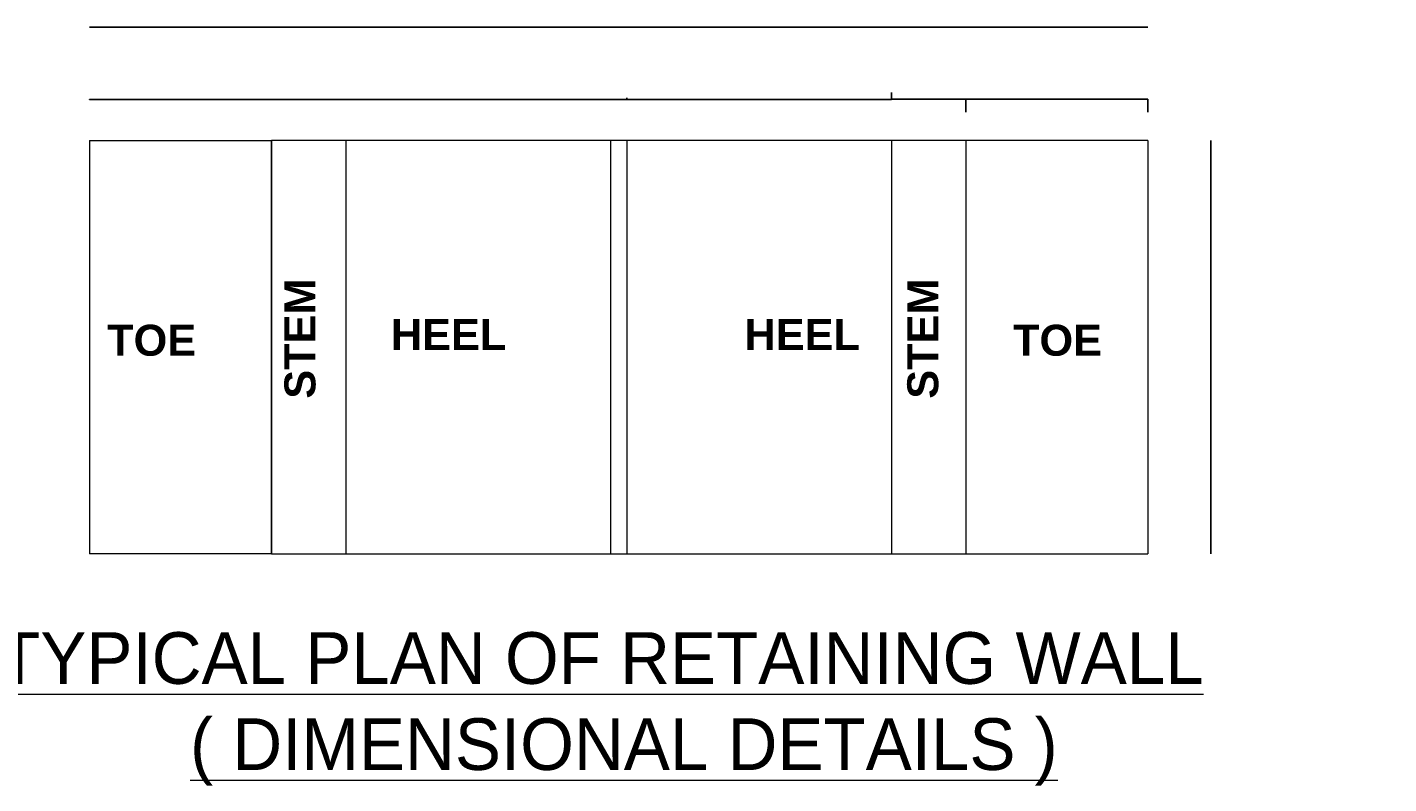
# Model space of a CAD drawing. Header units: millimetres. Extents: x -20950785 to 389010297, y -11535949 to 14056629.
# Tile 215 of 256: x 11879803 to 11945682, y -968186 to -931569. Entities that reach past the tile are written whole.
import ezdxf

# ---------------------------------------------------------------- set-up
doc = ezdxf.new("R2010")
doc.units = ezdxf.units.MM
doc.header["$LTSCALE"] = 60
doc.header["$MEASUREMENT"] = 0
doc.layers.add('AAA', color=210, linetype='Continuous')
doc.layers.add('TEXT', color=7, linetype='Continuous')
doc.dimstyles.get("Standard").update_dxf_attribs({"dimtxt": 400, "dimasz": 215, "dimexe": 0.18, "dimexo": 0.0625, "dimgap": 0.09, "dimtad": 0, "dimtih": 1, "dimtoh": 1, "dimdec": 0, "dimzin": 4, "dimdsep": 46, "dimtxsty": 'Standard', "dimblk": 'OPEN90', "dimcen": 0, "dimadec": 0, "dimazin": 1, "dimtfac": 1, "dimtdec": 0, "dimtix": 1, "dimtofl": 0, "dimtmove": 0, "dimatfit": 3, "dimldrblk": 'OPEN30', "dimfxl": 1, "dimtolj": 1, "dimtzin": 0, "dimarcsym": 0})

# ---------------------------------------------------------------- blocks, each defined once
blk = doc.blocks.new('_Open90')
at = {"color": 0, "linetype": 'ByBlock', "lineweight": -2}
for p, q in [((0, 0), (-1, 0)), ((-0.5, 0.5), (0, 0)), ((0, 0), (-0.5, -0.5))]:
    blk.add_line(p, q, dxfattribs=at)
blk = doc.blocks.new('*D1371')
at = {"layer": 'Defpoints', "color": 0, "lineweight": 9, "ltscale": 2, "transparency": 16777216}
for p in [(11937067, -937049), (11937067, -937049), (11937067, -957049)]:
    blk.add_point(p, dxfattribs=at)
at = {"layer": 'TEXT', "color": 0, "lineweight": -2, "ltscale": 2, "transparency": 16777216}
for p, q in [((11937066, -937049), (11937066, -937049)), ((11937067, -937050), (11937067, -947043)), ((11937067, -957048), (11937067, -947056)), ((11937066, -957049), (11937066, -957049))]:
    blk.add_line(p, q, dxfattribs=at)
for p, rotation in [((11937067, -937049), 90), ((11937067, -957049), 270)]:
    blk.add_blockref('_Open90', p, dxfattribs=dict(at, rotation=rotation))
at = {"layer": 'TEXT', "color": 0, "lineweight": 5, "ltscale": 2, "transparency": 16777216, "insert": (11937067, -947049), "char_height": 1.7, "attachment_point": 5, "rotation": 270}
blk.add_mtext('\\A1;{\\H2.35294x;5000}', dxfattribs=at)
blk = doc.blocks.new('_Open30')
at = {"color": 0, "linetype": 'ByBlock', "lineweight": -2}
for p, q in [((-1, 0), (0, 0)), ((0, 0), (-1, 0)), ((0, 0), (-1, 0))]:
    blk.add_line(p, q, dxfattribs=at)
blk = doc.blocks.new('*D1372')
at = {"layer": 'Defpoints', "color": 0, "lineweight": 9, "ltscale": 2, "transparency": 16777216}
for p in [(11882817, -931571), (11882817, -931571), (11934017, -931571)]:
    blk.add_point(p, dxfattribs=at)
at = {"layer": 'TEXT', "color": 0, "lineweight": -2, "ltscale": 2, "transparency": 16777216}
for p, q in [((11882817, -931571), (11882817, -931571)), ((11882822, -931571), (11908411, -931571)), ((11934012, -931571), (11908423, -931571)), ((11934017, -931571), (11934017, -931571))]:
    blk.add_line(p, q, dxfattribs=at)
at = {"layer": 'TEXT', "color": 0, "lineweight": -2, "ltscale": 2, "transparency": 16777216, "xscale": 5, "yscale": 5, "zscale": 5, "rotation": 180}
blk.add_blockref('_Open90', (11882817, -931571), dxfattribs=at)
at = {"layer": 'TEXT', "color": 0, "lineweight": -2, "ltscale": 2, "transparency": 16777216, "xscale": 5, "yscale": 5, "zscale": 5}
blk.add_blockref('_Open90', (11934017, -931571), dxfattribs=at)
at = {"layer": 'TEXT', "color": 0, "lineweight": 5, "ltscale": 2, "transparency": 16777216, "insert": (11908417, -931571), "char_height": 1.7, "attachment_point": 5}
blk.add_mtext('\\A1;{\\H1.8x;12800}', dxfattribs=at)
blk = doc.blocks.new('*D1374')
at = {"layer": 'Defpoints', "color": 0, "lineweight": 9, "ltscale": 2, "transparency": 16777216}
for p in [(11925217, -935054), (11925217, -935676), (11934017, -935676)]:
    blk.add_point(p, dxfattribs=at)
at = {"layer": 'TEXT', "color": 0, "lineweight": -2, "ltscale": 2, "transparency": 16777216}
for p, q in [((11925217, -935675), (11925217, -935054)), ((11925218, -935054), (11929612, -935054)), ((11934016, -935054), (11929622, -935054)), ((11934017, -935675), (11934017, -935054))]:
    blk.add_line(p, q, dxfattribs=at)
at = {"layer": 'TEXT', "color": 0, "lineweight": -2, "ltscale": 2, "transparency": 16777216, "rotation": 180}
blk.add_blockref('_Open90', (11925217, -935054), dxfattribs=at)
at = {"layer": 'TEXT', "color": 0, "lineweight": -2, "ltscale": 2, "transparency": 16777216}
blk.add_blockref('_Open90', (11934017, -935054), dxfattribs=at)
at = {"layer": 'TEXT', "color": 0, "lineweight": 5, "ltscale": 2, "transparency": 16777216, "insert": (11929617, -935054), "char_height": 1.7, "attachment_point": 5}
blk.add_mtext('\\A1;{\\H1.76471x;2200}', dxfattribs=at)
blk = doc.blocks.new('*D1375')
at = {"layer": 'Defpoints', "color": 0, "lineweight": 9, "ltscale": 2, "transparency": 16777216}
for p in [(11921617, -935054), (11921617, -935054), (11925217, -935054)]:
    blk.add_point(p, dxfattribs=at)
at = {"layer": 'TEXT', "color": 0, "lineweight": -2, "ltscale": 2, "transparency": 16777216}
for p, q in [((11921617, -935054), (11921617, -935054)), ((11921618, -935054), (11923413, -935054)), ((11925216, -935054), (11923420, -935054)), ((11925217, -935054), (11925217, -935054))]:
    blk.add_line(p, q, dxfattribs=at)
at = {"layer": 'TEXT', "color": 0, "lineweight": -2, "ltscale": 2, "transparency": 16777216, "rotation": 180}
blk.add_blockref('_Open90', (11921617, -935054), dxfattribs=at)
at = {"layer": 'TEXT', "color": 0, "lineweight": -2, "ltscale": 2, "transparency": 16777216}
blk.add_blockref('_Open90', (11925217, -935054), dxfattribs=at)
at = {"layer": 'TEXT', "color": 0, "lineweight": 5, "ltscale": 2, "transparency": 16777216, "insert": (11923417, -935054), "char_height": 1.7, "attachment_point": 5}
blk.add_mtext('\\A1;{\\H1.76471x;900}', dxfattribs=at)
blk = doc.blocks.new('*D1376')
at = {"layer": 'Defpoints', "color": 0, "lineweight": 9, "ltscale": 2, "transparency": 16777216}
for p in [(11921617, -934723), (11908817, -934979), (11908817, -935060)]:
    blk.add_point(p, dxfattribs=at)
at = {"layer": 'TEXT', "color": 0, "lineweight": -2, "ltscale": 2, "transparency": 16777216}
for p, q in [((11921617, -934723), (11921617, -935060)), ((11908817, -934979), (11908817, -935060)), ((11908818, -935060), (11915212, -935060)), ((11921616, -935060), (11915222, -935060))]:
    blk.add_line(p, q, dxfattribs=at)
at = {"layer": 'TEXT', "color": 0, "lineweight": -2, "ltscale": 2, "transparency": 16777216, "rotation": 180}
blk.add_blockref('_Open90', (11908817, -935060), dxfattribs=at)
at = {"layer": 'TEXT', "color": 0, "lineweight": -2, "ltscale": 2, "transparency": 16777216}
blk.add_blockref('_Open90', (11921617, -935060), dxfattribs=at)
at = {"layer": 'TEXT', "color": 0, "lineweight": 5, "ltscale": 2, "transparency": 16777216, "insert": (11915217, -935060), "char_height": 1.7, "attachment_point": 5}
blk.add_mtext('\\A1;{\\H1.76471x;3200}', dxfattribs=at)
blk = doc.blocks.new('*D1377')
at = {"layer": 'Defpoints', "color": 0, "lineweight": 9, "ltscale": 2, "transparency": 16777216}
for p in [(11908017, -935060), (11908017, -935060), (11908817, -935060)]:
    blk.add_point(p, dxfattribs=at)
at = {"layer": 'TEXT', "color": 0, "lineweight": -2, "ltscale": 2, "transparency": 16777216}
for p, q in [((11908017, -935060), (11908017, -935059)), ((11908018, -935060), (11908413, -935060)), ((11908816, -935060), (11908420, -935060)), ((11908817, -935060), (11908817, -935059))]:
    blk.add_line(p, q, dxfattribs=at)
at = {"layer": 'TEXT', "color": 0, "lineweight": -2, "ltscale": 2, "transparency": 16777216, "rotation": 180}
blk.add_blockref('_Open90', (11908017, -935060), dxfattribs=at)
at = {"layer": 'TEXT', "color": 0, "lineweight": -2, "ltscale": 2, "transparency": 16777216}
blk.add_blockref('_Open90', (11908817, -935060), dxfattribs=at)
at = {"layer": 'TEXT', "color": 0, "lineweight": 5, "ltscale": 2, "transparency": 16777216, "insert": (11908417, -935060), "char_height": 1.7, "attachment_point": 5}
blk.add_mtext('\\A1;{\\H1.76471x;200}', dxfattribs=at)
blk = doc.blocks.new('*D1378')
at = {"layer": 'Defpoints', "color": 0, "lineweight": 9, "ltscale": 2, "transparency": 16777216}
for p in [(11895217, -935060), (11895217, -935060), (11908017, -935060)]:
    blk.add_point(p, dxfattribs=at)
at = {"layer": 'TEXT', "color": 0, "lineweight": -2, "ltscale": 2, "transparency": 16777216}
for p, q in [((11895217, -935060), (11895217, -935059)), ((11895218, -935060), (11901612, -935060)), ((11908016, -935060), (11901622, -935060)), ((11908017, -935060), (11908017, -935059))]:
    blk.add_line(p, q, dxfattribs=at)
at = {"layer": 'TEXT', "color": 0, "lineweight": -2, "ltscale": 2, "transparency": 16777216, "rotation": 180}
blk.add_blockref('_Open90', (11895217, -935060), dxfattribs=at)
at = {"layer": 'TEXT', "color": 0, "lineweight": -2, "ltscale": 2, "transparency": 16777216}
blk.add_blockref('_Open90', (11908017, -935060), dxfattribs=at)
at = {"layer": 'TEXT', "color": 0, "lineweight": 5, "ltscale": 2, "transparency": 16777216, "insert": (11901617, -935060), "char_height": 1.7, "attachment_point": 5}
blk.add_mtext('\\A1;{\\H1.76471x;3200}', dxfattribs=at)
blk = doc.blocks.new('*D1379')
at = {"layer": 'Defpoints', "color": 0, "lineweight": 9, "ltscale": 2, "transparency": 16777216}
for p in [(11891617, -935060), (11891617, -935086), (11895217, -935086)]:
    blk.add_point(p, dxfattribs=at)
at = {"layer": 'TEXT', "color": 0, "lineweight": -2, "ltscale": 2, "transparency": 16777216}
for p, q in [((11891617, -935086), (11891617, -935059)), ((11891618, -935060), (11893413, -935060)), ((11895216, -935060), (11893420, -935060)), ((11895217, -935086), (11895217, -935059))]:
    blk.add_line(p, q, dxfattribs=at)
at = {"layer": 'TEXT', "color": 0, "lineweight": -2, "ltscale": 2, "transparency": 16777216, "rotation": 180}
blk.add_blockref('_Open90', (11891617, -935060), dxfattribs=at)
at = {"layer": 'TEXT', "color": 0, "lineweight": -2, "ltscale": 2, "transparency": 16777216}
blk.add_blockref('_Open90', (11895217, -935060), dxfattribs=at)
at = {"layer": 'TEXT', "color": 0, "lineweight": 5, "ltscale": 2, "transparency": 16777216, "insert": (11893417, -935060), "char_height": 1.7, "attachment_point": 5}
blk.add_mtext('\\A1;{\\H1.76471x;900}', dxfattribs=at)
blk = doc.blocks.new('*D1380')
at = {"layer": 'Defpoints', "color": 0, "lineweight": 9, "ltscale": 2, "transparency": 16777216}
for p in [(11882817, -935060), (11882817, -935077), (11891617, -935060)]:
    blk.add_point(p, dxfattribs=at)
at = {"layer": 'TEXT', "color": 0, "lineweight": -2, "ltscale": 2, "transparency": 16777216}
for p, q in [((11882817, -935077), (11882817, -935059)), ((11882818, -935060), (11887212, -935060)), ((11891616, -935060), (11887222, -935060)), ((11891617, -935060), (11891617, -935059))]:
    blk.add_line(p, q, dxfattribs=at)
at = {"layer": 'TEXT', "color": 0, "lineweight": -2, "ltscale": 2, "transparency": 16777216, "rotation": 180}
blk.add_blockref('_Open90', (11882817, -935060), dxfattribs=at)
at = {"layer": 'TEXT', "color": 0, "lineweight": -2, "ltscale": 2, "transparency": 16777216}
blk.add_blockref('_Open90', (11891617, -935060), dxfattribs=at)
at = {"layer": 'TEXT', "color": 0, "lineweight": 5, "ltscale": 2, "transparency": 16777216, "insert": (11887217, -935060), "char_height": 1.7, "attachment_point": 5}
blk.add_mtext('\\A1;{\\H1.76471x;2200}', dxfattribs=at)

msp = doc.modelspace()

# ---------------------------------------------------------------- linework, layer by layer
at = {"layer": 'AAA', "color": 7, "lineweight": 5, "ltscale": 5000}
for p, q in [((11882816.82, -937049.27), (11882816.82, -957049.28)), ((11882816.82, -937049.27), (11891616.83, -937049.27)), ((11891616.83, -957049.28), (11891616.83, -937049.27)), ((11891616.83, -937049.27), (11891616.83, -957049.28)), ((11934016.85, -937049.27), (11891616.83, -937049.27)), ((11895216.83, -937049.27), (11895216.83, -957049.28)), ((11908016.83, -937049.27), (11908016.83, -957049.28)), ((11908816.83, -937049.27), (11908816.83, -957049.28)), ((11921616.84, -937049.27), (11921616.84, -957049.28)), ((11925216.84, -937049.27), (11925216.84, -957049.28)), ((11925216.84, -937049.27), (11925216.84, -957049.28)), ((11934016.85, -937049.27), (11934016.85, -957049.28)), ((11891616.83, -957049.28), (11882816.82, -957049.28)), ((11891616.83, -957049.28), (11934016.85, -957049.28))]:
    msp.add_line(p, q, dxfattribs=at)

# ---------------------------------------------------------------- texts
at = {"color": 1, "linetype": 'Continuous', "insert": (8104183.48, -939065.2), "char_height": 1000, "width": 28256.2477, "attachment_point": 1}
msp.add_mtext('\\pi175.74291;{\\Fitalic|c0;\\LCertified that the boring details  \\P\\pi6437.64767;shown are correct.}', dxfattribs=at)
at = {"layer": 'AAA', "color": 7, "lineweight": 5, "char_height": 1500, "width": 10022.0771, "attachment_point": 1, "rotation": 90}
for insert in [(11892248.03, -949549.02), (11922384.19, -949549.02)]:
    msp.add_mtext('{\\fArial|b1|i0|c0|p34;STEM}', dxfattribs=dict(at, insert=insert))
at = {"layer": 'AAA', "color": 7, "lineweight": 5, "attachment_point": 1}
for s, insert, char_height, width in [('{\\fArial|b1|i0|c0|p34;TOE}', (11883669.52, -945968.2), 1500, 10022.0771), ('{\\fArial|b1|i0|c0|p34;HEEL}', (11897395.75, -945696.43), 1500, 10022.0771), ('{\\fArial|b1|i0|c0|p34;HEEL}', (11914507.02, -945696.43), 1500, 10022.0771), ('{\\fArial|b1|i0|c0|p34;TOE}', (11927501.51, -945968.2), 1500, 10022.0771), ('{\\LTYPICAL PLAN OF RETAINING WALL\\P}          {\\L( DIMENSIONAL DETAILS )}', (11878393.44, -960849.6), 2500, 62523.8625)]:
    msp.add_mtext(s, dxfattribs=dict(at, insert=insert, char_height=char_height, width=width))

# ---------------------------------------------------------------- dimensions: what is measured, and where the dimension line sits
at = {"layer": 'TEXT', "color": 7, "lineweight": 5, "ltscale": 2}
for base, p1, p2, text, override, picture, middle in [((11882816.82, -931571.2), (11934016.85, -931571.2), (11882816.82, -931571.2), '{\\H1.8x;12800}', {"dimtxt": 1.7, "dimasz": 5}, '*D1372', (11908416.83, -931571.2)), ((11908016.83, -935059.66), (11908816.83, -935059.66), (11908016.83, -935059.66), '{\\H1.76471x;200}', {"dimtxt": 1.7, "dimasz": 1}, '*D1377', (11908416.83, -935059.66))]:
    dim = msp.add_linear_dim(base=base, p1=p1, p2=p2, angle=180, text=text, dimstyle='Standard', override=override, dxfattribs=at)
    dim.commit()
    dim.dimension.update_dxf_attribs({"geometry": picture, "text_midpoint": middle, "dimtype": 160})
for base, p1, p2, text, picture, middle in [((11908816.83, -935059.66), (11921616.84, -934723.16), (11908816.83, -934978.6), '{\\H1.76471x;3200}', '*D1376', (11915216.84, -935059.66)), ((11882816.82, -935059.66), (11891616.83, -935059.66), (11882816.82, -935076.7), '{\\H1.76471x;2200}', '*D1380', (11887216.82, -935059.66)), ((11891616.83, -935059.66), (11895216.83, -935086.46), (11891616.83, -935086.46), '{\\H1.76471x;900}', '*D1379', (11893416.83, -935059.66)), ((11895216.83, -935059.66), (11908016.83, -935059.66), (11895216.83, -935059.66), '{\\H1.76471x;3200}', '*D1378', (11901616.83, -935059.66)), ((11921616.84, -935054.28), (11925216.84, -935054.28), (11921616.84, -935054.28), '{\\H1.76471x;900}', '*D1375', (11923416.84, -935054.28)), ((11925216.84, -935054.28), (11934016.85, -935675.51), (11925216.84, -935675.51), '{\\H1.76471x;2200}', '*D1374', (11929616.85, -935054.28))]:
    dim = msp.add_linear_dim(base=base, p1=p1, p2=p2, angle=180, text=text, dimstyle='Standard', override={"dimtxt": 1.7, "dimasz": 1}, dxfattribs=at)
    dim.commit()
    dim.dimension.update_dxf_attribs({"geometry": picture, "text_midpoint": middle})
dim = msp.add_linear_dim(base=(11937066.53, -937049.27), p1=(11937066.53, -957049.28), p2=(11937066.53, -937049.27), angle=270, text='{\\H2.35294x;5000}', dimstyle='Standard', override={"dimtxt": 1.7, "dimasz": 1}, dxfattribs=at)
dim.commit()
dim.dimension.update_dxf_attribs({"geometry": '*D1371', "text_midpoint": (11937066.53, -947049.28), "dimtype": 160, "text_rotation": 270})

doc.saveas('drawing.dxf')
